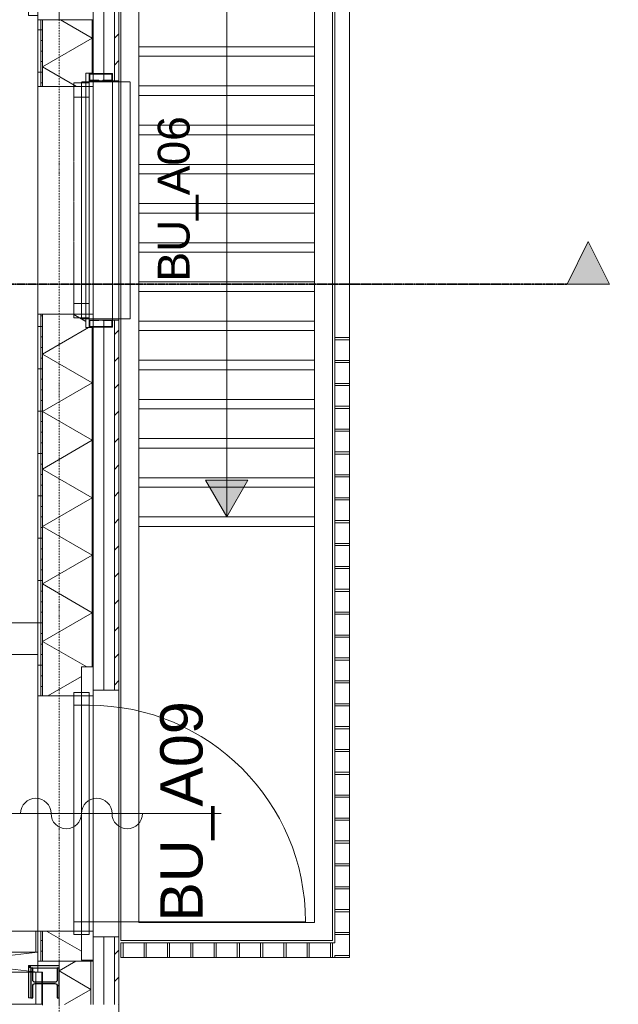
# Model space of a CAD drawing. Extents: x 0 to 92550, y 0 to 59400.
# Tile 84 of 94: x 43053 to 45881, y 38299 to 42948. Entities that reach past the tile are written whole.
import ezdxf
from ezdxf.xclip import XClip

# ---------------------------------------------------------------- set-up
doc = ezdxf.new("R2010")
doc.units = 0
doc.header["$MEASUREMENT"] = 0
doc.header["$XCLIPFRAME"] = 0
for name, pattern in [('Streep-punt fijn', [1251.000023, 626.000023, -312.5, 0, -312.5]), ('Streep-streepje', [1300, 1000, -100, 100, -100]), ('Streeplijn', [468.700004, 312.5, -156.200004]), ('Streeplijn fijn', [234.119993, 155.999994, -78.119999]), ('Streeplijn ultrafijn', [117.37, 78.119999, -39.250001]), ('Wipeout_Contour', [100000, 0, -100000])]:
    doc.linetypes.add(name, pattern=pattern)
for name, color, linetype in [('ZZ 21 Buitenwand spouwblad hsb', 7, 'Continuous'), ('ZZ 21 Buitenwand spouwisolatie', 7, 'Continuous'), ('ZZ 22 Binnenwand metal stud', 7, 'Continuous'), ('ZZ 24 Vaste trappen', 7, 'Continuous'), ('ZZ 28 HDC staalconstructies', 7, 'Continuous'), ('ZZ 31 Waterslagen', 7, 'Continuous'), ('ZZ 31 Zonwering', 7, 'Continuous'), ('ZZ 34 Balustrades', 7, 'Continuous'), ('ZZ 41 Buitenwandafwerking gevelhout', 7, 'Continuous'), ('ZZ 42 Aftimmerwerk algemeen', 7, 'Continuous'), ('ZZ 43 Vloerafwerking algemeen', 7, 'Continuous'), ('ZZ A Stramien', 7, 'Continuous'), ('ZZ Aankleding 2D tek', 7, 'Continuous'), ('ZZ B Bouwbesluitlijnen', 7, 'Continuous'), ('ZZ Markers doorsnede', 7, 'Continuous'), ('ZZ Zone Gebruiksruimten', 7, 'Continuous')]:
    doc.layers.add(name, color=color, linetype=linetype)
doc.styles.add('GENERATED_STYLE_2', font='arial.ttf')
pattern_1 = [(180, (5738.87, 6500), (0, 200), [])]
pattern_2 = [(180, (5738.867, 6500), (0, 50), [])]
pattern_3 = [(45, (5738.87, 6500), (-63.63961, 63.63961), [])]

# ---------------------------------------------------------------- blocks, each defined once
blk = doc.blocks.new('*X48')
at = {"layer": 'ZZ 22 Binnenwand metal stud', "color": 7, "linetype": 'Continuous', "lineweight": 5, "ltscale": 0.01}
for p, q in [((43129.1, 38300), (43129.1, 38450)), ((43156.6, 38300), (43156.6, 38450))]:
    blk.add_line(p, q, dxfattribs=at)
blk = doc.blocks.new('*X154')
at = {"layer": 'ZZ 22 Binnenwand metal stud', "color": 7, "linetype": 'Continuous', "lineweight": 5, "ltscale": 0.01}
for p, q in [((42529.1, 38597.4), (42529.1, 38645)), ((42556.6, 38597.4), (42556.6, 38645)), ((42584, 38597.4), (42584, 38645)), ((42611.4, 38597.4), (42611.4, 38645)), ((42638.9, 38597.4), (42638.9, 38645)), ((42829.1, 38597.4), (42829.1, 38645)), ((42856.6, 38597.4), (42856.6, 38645)), ((42884, 38597.4), (42884, 38645)), ((42911.4, 38597.4), (42911.4, 38645)), ((42938.9, 38597.4), (42938.9, 38645)), ((43129.1, 38597.4), (43129.1, 38645)), ((42529.1, 38545), (42529.1, 38597.4)), ((42556.6, 38545), (42556.6, 38597.4)), ((42584, 38545), (42584, 38597.4)), ((42611.4, 38545), (42611.4, 38597.4)), ((42638.9, 38545), (42638.9, 38597.4)), ((42829.1, 38545), (42829.1, 38597.4)), ((42856.6, 38545), (42856.6, 38597.4)), ((42884, 38545), (42884, 38597.4)), ((42911.4, 38545), (42911.4, 38597.4)), ((42938.9, 38545), (42938.9, 38597.4)), ((43129.1, 38545), (43129.1, 38597.4))]:
    blk.add_line(p, q, dxfattribs=at)
blk = doc.blocks.new('*X174')
at = {"layer": 'ZZ 21 Buitenwand spouwblad hsb', "color": 7, "linetype": 'Continuous', "lineweight": 5, "ltscale": 0.01}
for p, q in [((43344.9, 38549.3), (43179.1, 38645)), ((43375.3, 38508), (43365, 38502))]:
    blk.add_line(p, q, dxfattribs=at)
blk = doc.blocks.new('*X175')
at = {"layer": 'ZZ 21 Buitenwand spouwblad hsb', "color": 7, "linetype": 'Continuous', "lineweight": 5, "ltscale": 0.01}
for p, q in [((43364.9, 41522.6), (43305.4, 41557)), ((43377.3, 41494), (43160.9, 41369.1)), ((43395.9, 41233.4), (43160.9, 41369.1)), ((43395.9, 41233.4), (43160.9, 41097.7)), ((43395.9, 40962), (43160.9, 41097.7)), ((43395.9, 40962), (43160.9, 40826.4)), ((43395.9, 40690.7), (43160.9, 40826.4)), ((43395.9, 40690.7), (43160.9, 40555)), ((43395.9, 40419.3), (43160.9, 40555)), ((43395.9, 40419.3), (43160.9, 40283.7)), ((43395.9, 40148), (43160.9, 40283.7)), ((43395.9, 40148), (43160.9, 40012.3)), ((43369.2, 39892), (43160.9, 40012.3)), ((43344.9, 39847.2), (43185.2, 39755))]:
    blk.add_line(p, q, dxfattribs=at)
blk = doc.blocks.new('*X176')
at = {"layer": 'ZZ 21 Buitenwand spouwblad hsb', "color": 7, "linetype": 'Continuous', "lineweight": 5, "ltscale": 0.01}
for p, q in [((43395.9, 42861.5), (43246.1, 42948)), ((43395.9, 42861.5), (43160.9, 42725.8)), ((43321.7, 42633), (43160.9, 42725.8))]:
    blk.add_line(p, q, dxfattribs=at)
blk = doc.blocks.new('*X177')
at = {"layer": 'ZZ 21 Buitenwand spouwisolatie', "color": 7, "linetype": 'Continuous', "lineweight": 5, "ltscale": 0.01}
for p, q in [((43318, 38502), (43238.9, 38456.3)), ((43388.9, 38369.7), (43238.9, 38456.3)), ((43388.9, 38369.7), (43264.6, 38298))]:
    blk.add_line(p, q, dxfattribs=at)
blk = doc.blocks.new('Drawing_1_1', base_point=(5738.9, 6500))
at = {"layer": 'ZZ 21 Buitenwand spouwblad hsb', "linetype": 'Continuous', "lineweight": 0, "true_color": 0x000000}
h = blk.add_hatch(dxfattribs=at)
h.set_pattern_fill('930_Lijnen_vert_200_0001', color=18, style=0, pattern_type=2)
h.set_pattern_definition(pattern_1)
h.paths.add_polyline_path([(43138.9, 42948), (43138.9, 42633), (43151.9, 42633), (43151.9, 42948)])
h = blk.add_hatch(dxfattribs=at)
h.set_pattern_fill('325_Hout_plaatmateriaal__BC', color=18, style=0, pattern_type=2)
h.set_pattern_definition(pattern_2)
h.paths.add_polyline_path([(43160.9, 42948), (43151.9, 42948), (43151.9, 42633), (43160.9, 42633)])
at = {"layer": 'ZZ 21 Buitenwand spouwblad hsb', "linetype": 'Continuous', "lineweight": 0, "true_color": 0x7f7f7f}
for points in [[(43395.9, 42696), (43399.9, 42696), (43399.9, 42948), (43395.9, 42948)], [(43395.9, 39892), (43399.9, 39892), (43399.9, 41494), (43395.9, 41494)], [(43399.9, 38508), (43395.9, 38508), (43395.9, 38502), (43399.9, 38502)]]:
    blk.add_hatch(color=8, dxfattribs=at).paths.add_polyline_path(points)
at = {"layer": 'ZZ 21 Buitenwand spouwblad hsb', "linetype": 'Continuous', "lineweight": 0, "true_color": 0x000000}
h = blk.add_hatch(dxfattribs=at)
h.set_pattern_fill('930_Lijnen_vert_200_0001', color=18, style=0, pattern_type=2)
h.set_pattern_definition(pattern_1)
h.paths.add_polyline_path([(43138.9, 39755), (43151.9, 39755), (43151.9, 41557), (43138.9, 41557)])
h = blk.add_hatch(dxfattribs=at)
h.set_pattern_fill('325_Hout_plaatmateriaal__BC', color=18, style=0, pattern_type=2)
h.set_pattern_definition(pattern_2)
h.paths.add_polyline_path([(43160.9, 41557), (43151.9, 41557), (43151.9, 39755), (43160.9, 39755)])
h = blk.add_hatch(dxfattribs=at)
h.set_pattern_fill('930_Lijnen_vert_200_0001', color=18, style=0, pattern_type=2)
h.set_pattern_definition(pattern_1)
h.paths.add_polyline_path([(43138.9, 38502), (43151.9, 38502), (43151.9, 38645), (43138.9, 38645)])
h = blk.add_hatch(dxfattribs=at)
h.set_pattern_fill('325_Hout_plaatmateriaal__BC', color=18, style=0, pattern_type=2)
h.set_pattern_definition(pattern_2)
h.paths.add_polyline_path([(43151.9, 38645), (43151.9, 38502), (43160.9, 38502), (43160.9, 38645)])
at = {"layer": 'ZZ 24 Vaste trappen', "linetype": 'Continuous', "lineweight": 0, "true_color": 0x000000}
blk.add_hatch(color=18, dxfattribs=at).paths.add_polyline_path([(44030.9, 40600), (44130.9, 40773.2), (43930.9, 40773.2)])
at = {"layer": 'ZZ 28 HDC staalconstructies', "linetype": 'Continuous', "lineweight": 0, "true_color": 0x000000}
h = blk.add_hatch(dxfattribs=at)
h.set_pattern_fill('515_Staal_0001', color=18, style=0, pattern_type=2)
h.set_pattern_definition([(225, (43105.87, 38470), (-159.1, 159.1), []), (225, (43052.83, 38523.03), (-159.1, 159.1), [])])
h.paths.add_polyline_path([(43230.4, 38385.3), (43230.4, 38330), (43238.9, 38330), (43238.9, 38470), (43230.4, 38470), (43230.4, 38414.8, -0.414214), (43218.4, 38402.8), (43126.4, 38402.8, -0.414214), (43114.4, 38414.8), (43114.4, 38470), (43105.9, 38470), (43105.9, 38330), (43114.4, 38330), (43114.4, 38385.3, -0.414214), (43126.4, 38397.2), (43218.4, 38397.2, -0.414214)])
at = {"layer": 'ZZ 41 Buitenwandafwerking gevelhout', "linetype": 'Continuous', "lineweight": 0, "true_color": 0x000000}
h = blk.add_hatch(dxfattribs=at)
h.set_pattern_fill('310_Naaldhout__01__0001', color=18, style=0, pattern_type=2)
h.set_pattern_definition(pattern_3)
h.paths.add_polyline_path([(43499.9, 45290), (43499.9, 42660), (43520.9, 42660), (43520.9, 45290)])
h = blk.add_hatch(dxfattribs=at)
h.set_pattern_fill('310_Naaldhout__01__0001', color=18, style=0, pattern_type=2)
h.set_pattern_definition(pattern_3)
h.paths.add_polyline_path([(43499.9, 39782), (43520.9, 39782), (43520.9, 41530), (43499.9, 41530)])
at = {"layer": 'ZZ 42 Aftimmerwerk algemeen', "linetype": 'Continuous', "lineweight": 0, "true_color": 0x7f7f7f}
for points in [[(43105.9, 38470), (43093.9, 38482), (43093.9, 38470)], [(43105.9, 38482), (43093.9, 38482), (43105.9, 38470)], [(43093.9, 38470), (43093.9, 38330), (43105.9, 38330), (43105.9, 38470)], [(43105.9, 38470), (43238.9, 38470), (43238.9, 38482), (43105.9, 38482)]]:
    blk.add_hatch(color=8, dxfattribs=at).paths.add_polyline_path(points)
at = {"layer": 'ZZ Markers doorsnede', "linetype": 'Continuous', "lineweight": 0, "true_color": 0x000000}
blk.add_hatch(color=18, dxfattribs=at).paths.add_polyline_path([(45838.9, 41700), (45738.9, 41900), (45638.9, 41700)])
at = {"layer": 'ZZ 21 Buitenwand spouwblad hsb', "color": 7, "linetype": 'Continuous', "lineweight": 9, "ltscale": 0.01}
for p, q in [((43151.9, 42948), (43151.9, 42633)), ((43160.9, 42948), (43160.9, 42633)), ((43395.9, 42696), (43395.9, 42948)), ((43364.9, 42696), (43364.9, 42633)), ((43399.9, 42696), (43364.9, 42696)), ((43151.9, 42633), (43138.9, 42633)), ((43151.9, 42633), (43138.9, 42633)), ((43160.9, 42633), (43151.9, 42633)), ((43160.9, 42633), (43151.9, 42633)), ((43364.9, 42633), (43160.9, 42633)), ((43395.9, 42633), (43160.9, 42633)), ((43399.9, 42633), (43395.9, 42633)), ((43151.9, 41557), (43138.9, 41557)), ((43151.9, 41557), (43138.9, 41557)), ((43151.9, 41557), (43151.9, 39755)), ((43160.9, 41557), (43151.9, 41557)), ((43160.9, 41557), (43151.9, 41557)), ((43160.9, 41557), (43160.9, 39755)), ((43364.9, 41557), (43160.9, 41557)), ((43395.9, 41557), (43160.9, 41557)), ((43364.9, 41557), (43364.9, 41494)), ((43399.9, 41557), (43395.9, 41557)), ((43399.9, 41494), (43364.9, 41494)), ((43395.9, 39892), (43395.9, 41494)), ((43344.9, 39892), (43344.9, 39755)), ((43399.9, 39892), (43344.9, 39892)), ((43151.9, 39755), (43138.9, 39755)), ((43151.9, 39755), (43138.9, 39755)), ((43160.9, 39755), (43151.9, 39755)), ((43160.9, 39755), (43151.9, 39755)), ((43344.9, 39755), (43160.9, 39755)), ((43395.9, 39755), (43160.9, 39755)), ((43399.9, 39755), (43395.9, 39755)), ((43151.9, 38645), (43138.9, 38645)), ((43151.9, 38645), (43138.9, 38645)), ((43151.9, 38645), (43151.9, 38502)), ((43160.9, 38645), (43151.9, 38645)), ((43160.9, 38645), (43151.9, 38645)), ((43160.9, 38645), (43160.9, 38502)), ((43344.9, 38645), (43160.9, 38645)), ((43395.9, 38645), (43160.9, 38645)), ((43344.9, 38645), (43344.9, 38508)), ((43399.9, 38645), (43395.9, 38645)), ((43399.9, 38508), (43344.9, 38508)), ((43395.9, 38502), (43395.9, 38508))]:
    blk.add_line(p, q, dxfattribs=at)
at = {"layer": 'ZZ 21 Buitenwand spouwblad hsb', "color": 255, "linetype": 'Continuous', "lineweight": 0, "ltscale": 0.01}
for p, q in [((43399.9, 42696), (43399.9, 41494)), ((43399.9, 39892), (43399.9, 38508))]:
    blk.add_line(p, q, dxfattribs=at)
at = {"layer": 'ZZ 21 Buitenwand spouwblad hsb', "color": 7, "linetype": 'Streeplijn fijn', "lineweight": 5, "ltscale": 0.01}
blk.add_line((43138.9, 42633), (43138.9, 41557), dxfattribs=at)
at = {"layer": 'ZZ 21 Buitenwand spouwblad hsb', "color": 7, "linetype": 'Continuous', "lineweight": 9, "ltscale": 0.01, "flags": 128}
for points in [[(43138.9, 42948), (43138.9, 42633)], [(43151.9, 42948), (43138.9, 42948)], [(43160.9, 42948), (43151.9, 42948)], [(43395.9, 42948), (43160.9, 42948)], [(43399.9, 42948), (43395.9, 42948)], [(43399.9, 42696), (43399.9, 42948)], [(43138.9, 41557), (43138.9, 39755)], [(43399.9, 39892), (43399.9, 41494)], [(43138.9, 38645), (43138.9, 38502)], [(43151.9, 38502), (43138.9, 38502)], [(43160.9, 38502), (43151.9, 38502)], [(43395.9, 38502), (43160.9, 38502)], [(43399.9, 38502), (43395.9, 38502)], [(43399.9, 38502), (43399.9, 38508)]]:
    blk.add_lwpolyline(points, dxfattribs=at)
for points in [[(43399.9, 42696), (43364.9, 42696), (43364.9, 41494), (43399.9, 41494)], [(43399.9, 39892), (43344.9, 39892), (43344.9, 38508), (43399.9, 38508)]]:
    blk.add_lwpolyline(points, close=True, dxfattribs=at)
at = {"layer": 'ZZ 21 Buitenwand spouwisolatie', "color": 7, "linetype": 'Continuous', "lineweight": 9, "ltscale": 0.01, "flags": 128}
for points in [[(43238.9, 43152), (43238.9, 42948)], [(43238.9, 42948), (43388.9, 42948)], [(43238.9, 38502), (43238.9, 38298)], [(43388.9, 38502), (43238.9, 38502)], [(43388.9, 38298), (43388.9, 38502)]]:
    blk.add_lwpolyline(points, dxfattribs=at)
at = {"layer": 'ZZ 22 Binnenwand metal stud', "color": 7, "linetype": 'Continuous', "lineweight": 15, "ltscale": 0.01}
blk.add_line((43160.9, 38300), (34558.9, 38300), dxfattribs=at)
at = {"layer": 'ZZ 22 Binnenwand metal stud', "color": 7, "linetype": 'Continuous', "lineweight": 15, "ltscale": 0.01, "flags": 128}
for points in [[(43138.9, 40100), (39692.9, 40100)], [(43138.9, 39950), (43138.9, 40100)], [(39692.9, 39950), (43138.9, 39950)], [(43138.9, 38645), (42238.9, 38645)], [(43138.9, 38645), (43138.9, 38545)], [(42338.9, 38545), (43138.9, 38545)], [(43160.9, 38450), (42338.9, 38450)], [(43160.9, 38450), (43160.9, 38300)]]:
    blk.add_lwpolyline(points, dxfattribs=at)
at = {"layer": 'ZZ 22 Binnenwand metal stud', "color": 7, "linetype": 'Continuous', "lineweight": 5, "ltscale": 0.01, "flags": 128}
blk.add_lwpolyline([(43160.9, 38300), (43160.9, 38295)], dxfattribs=at)
at = {"layer": 'ZZ 24 Vaste trappen', "color": 7, "linetype": 'Continuous', "lineweight": 9, "ltscale": 0.01}
for p, q in [((43530.9, 43960), (43530.9, 40634.1)), ((43615.9, 43960), (43615.9, 40634.1)), ((44445.9, 43960), (44445.9, 40634.1)), ((44530.9, 43960), (44530.9, 40634.1)), ((43615.9, 38685), (43615.9, 40634.1)), ((44445.9, 38685), (44445.9, 40634.1)), ((44530.9, 38600), (44530.9, 40634.1)), ((44445.9, 38685), (43615.9, 38685))]:
    blk.add_line(p, q, dxfattribs=at)
at = {"layer": 'ZZ 24 Vaste trappen', "color": 7, "linetype": 'Continuous', "lineweight": 5, "ltscale": 0.01}
for p, q in [((44030.9, 43930), (44030.9, 40773.2)), ((44030.9, 43880), (44030.9, 40600)), ((43930.9, 40773.2), (44130.9, 40773.2)), ((44030.9, 40600), (43930.9, 40773.2)), ((44030.9, 40600), (44130.9, 40773.2))]:
    blk.add_line(p, q, dxfattribs=at)
at = {"layer": 'ZZ 24 Vaste trappen', "color": 7, "linetype": 'Streeplijn fijn', "lineweight": 5, "ltscale": 0.01}
for p, q in [((43615.9, 42775), (44445.9, 42775)), ((43615.9, 42590), (44445.9, 42590)), ((43615.9, 42405), (44445.9, 42405)), ((43615.9, 42220), (44445.9, 42220)), ((43615.9, 42035), (44445.9, 42035)), ((43615.9, 41850), (44445.9, 41850)), ((43615.9, 41665), (44445.9, 41665)), ((43615.9, 41480), (44445.9, 41480)), ((43615.9, 41295), (44445.9, 41295)), ((43615.9, 41110), (44445.9, 41110)), ((43615.9, 40925), (44445.9, 40925)), ((43615.9, 40740), (44445.9, 40740)), ((43615.9, 40555), (44445.9, 40555))]:
    blk.add_line(p, q, dxfattribs=at)
at = {"layer": 'ZZ 24 Vaste trappen', "color": 7, "linetype": 'Continuous', "lineweight": 9, "ltscale": 0.01, "flags": 128}
for points in [[(43615.9, 42775), (44445.9, 42775), (44445.9, 43005), (43615.9, 43005)], [(43615.9, 42590), (44445.9, 42590), (44445.9, 42820), (43615.9, 42820)], [(43615.9, 42405), (44445.9, 42405), (44445.9, 42635), (43615.9, 42635)], [(43615.9, 42220), (44445.9, 42220), (44445.9, 42450), (43615.9, 42450)], [(43615.9, 42035), (44445.9, 42035), (44445.9, 42265), (43615.9, 42265)], [(43615.9, 41850), (44445.9, 41850), (44445.9, 42080), (43615.9, 42080)], [(43615.9, 41665), (44445.9, 41665), (44445.9, 41895), (43615.9, 41895)], [(43615.9, 41480), (44445.9, 41480), (44445.9, 41710), (43615.9, 41710)], [(43615.9, 41295), (44445.9, 41295), (44445.9, 41525), (43615.9, 41525)], [(43615.9, 41110), (44445.9, 41110), (44445.9, 41340), (43615.9, 41340)], [(43615.9, 40925), (44445.9, 40925), (44445.9, 41155), (43615.9, 41155)], [(43615.9, 40740), (44445.9, 40740), (44445.9, 40970), (43615.9, 40970)], [(43615.9, 40555), (44445.9, 40555), (44445.9, 40785), (43615.9, 40785)], [(43615.9, 38685), (44445.9, 38685), (44445.9, 40600), (43615.9, 40600)]]:
    blk.add_lwpolyline(points, close=True, dxfattribs=at)
at = {"layer": 'ZZ 28 HDC staalconstructies', "color": 7, "linetype": 'Continuous', "lineweight": 25, "ltscale": 0.01, "flags": 128}
blk.add_lwpolyline([(43230.4, 38385.3), (43230.4, 38330), (43238.9, 38330), (43238.9, 38470), (43230.4, 38470), (43230.4, 38414.8, -0.414214), (43218.4, 38402.8), (43126.4, 38402.8, -0.414214), (43114.4, 38414.8), (43114.4, 38470), (43105.9, 38470), (43105.9, 38330), (43114.4, 38330), (43114.4, 38385.3, -0.414214), (43126.4, 38397.2), (43218.4, 38397.2, -0.414214)], format="xyb", close=True, dxfattribs=at)
at = {"layer": 'ZZ 31 Waterslagen', "color": 7, "linetype": 'Streeplijn', "lineweight": 5, "ltscale": 0.01}
for p, q in [((43344.4, 41535), (43344.4, 42655)), ((43574.4, 42655), (43344.4, 42655)), ((43574.4, 41535), (43574.4, 42655)), ((43574.4, 41535), (43344.4, 41535))]:
    blk.add_line(p, q, dxfattribs=at)
at = {"layer": 'ZZ 31 Zonwering', "color": 7, "linetype": 'Continuous', "lineweight": 9, "ltscale": 0.01}
for p, q in [((43380.9, 42693.5), (43490.9, 42693.5)), ((43380.9, 42660), (43380.9, 42693.5)), ((43487.9, 42690.5), (43383.9, 42690.5)), ((43383.9, 42690.5), (43383.9, 42663)), ((43487.9, 42663), (43487.9, 42690.5)), ((43490.9, 42693.5), (43490.9, 42660)), ((43425.9, 42660), (43380.9, 42660)), ((43383.9, 42663), (43425.9, 42663)), ((43425.9, 42663), (43425.9, 42660)), ((43445.9, 42660), (43445.9, 42663)), ((43445.9, 42663), (43487.9, 42663)), ((43490.9, 42660), (43445.9, 42660)), ((43425.9, 41530), (43380.9, 41530)), ((43380.9, 41530), (43380.9, 41496.5)), ((43383.9, 41499.5), (43383.9, 41527)), ((43383.9, 41527), (43425.9, 41527)), ((43425.9, 41527), (43425.9, 41530)), ((43490.9, 41530), (43445.9, 41530)), ((43445.9, 41530), (43445.9, 41527)), ((43445.9, 41527), (43487.9, 41527)), ((43487.9, 41527), (43487.9, 41499.5)), ((43490.9, 41496.5), (43490.9, 41530)), ((43380.9, 41496.5), (43490.9, 41496.5)), ((43487.9, 41499.5), (43383.9, 41499.5))]:
    blk.add_line(p, q, dxfattribs=at)
at = {"layer": 'ZZ 31 Zonwering', "color": 7, "linetype": 'Streeplijn ultrafijn', "lineweight": 5, "ltscale": 0.01, "flags": 128}
blk.add_lwpolyline([(43380.9, 42693.5), (43490.9, 42693.5), (43490.9, 41496.5), (43380.9, 41496.5)], close=True, dxfattribs=at)
at = {"layer": 'ZZ 34 Balustrades', "color": 7, "linetype": 'Continuous', "lineweight": 9, "ltscale": 0.01}
for p, q in [((44610.9, 42685.9), (44610.9, 44040)), ((44540.9, 42685.9), (44540.9, 43970)), ((44540.9, 43822.5), (44540.9, 40529.1)), ((44610.9, 43822.5), (44610.9, 40529.1)), ((44540.9, 40529.1), (44540.9, 38590)), ((44610.9, 40529.1), (44610.9, 38520)), ((43530.9, 38590), (44540.9, 38590)), ((43530.9, 38520), (43530.9, 38590)), ((43530.9, 38520), (44610.9, 38520))]:
    blk.add_line(p, q, dxfattribs=at)
at = {"layer": 'ZZ 41 Buitenwandafwerking gevelhout', "color": 7, "linetype": 'Continuous', "lineweight": 5, "ltscale": 0.01}
for p, q in [((43449.9, 42660), (43449.9, 45290)), ((43449.9, 42660), (43399.9, 42660)), ((43499.9, 42660), (43449.9, 42660)), ((43449.9, 41530), (43399.9, 41530)), ((43449.9, 39782), (43449.9, 41530)), ((43499.9, 41530), (43449.9, 41530)), ((43449.9, 39782), (43399.9, 39782)), ((43449.9, 39782), (43399.9, 39782)), ((43499.9, 39782), (43449.9, 39782)), ((43499.9, 39782), (43449.9, 39782)), ((43380.9, 39711), (43380.9, 38689)), ((43308.9, 38711), (43308.9, 39689)), ((43449.9, 38618), (43399.9, 38618)), ((43449.9, 38618), (43399.9, 38618)), ((43449.9, 38298), (43449.9, 38618)), ((43499.9, 38618), (43449.9, 38618)), ((43499.9, 38618), (43449.9, 38618))]:
    blk.add_line(p, q, dxfattribs=at)
at = {"layer": 'ZZ 41 Buitenwandafwerking gevelhout', "color": 7, "linetype": 'Continuous', "lineweight": 9, "ltscale": 0.01}
for p, q in [((43499.9, 42660), (43499.9, 45290)), ((43520.9, 42660), (43499.9, 42660)), ((43499.9, 39782), (43499.9, 41530)), ((43520.9, 41530), (43499.9, 41530)), ((43380.9, 39772), (43308.9, 39772)), ((43308.9, 39772), (43308.9, 39689)), ((43380.9, 39711), (43380.9, 39772)), ((43520.9, 39782), (43499.9, 39782)), ((43520.9, 39782), (43499.9, 39782)), ((43308.9, 39689), (43308.9, 39711)), ((43308.9, 39711), (43380.9, 39711)), ((43308.9, 38689), (43308.9, 39711)), ((43308.9, 39711), (43380.9, 39711)), ((43380.9, 39711), (43380.9, 38689)), ((42684.9, 39200), (44004.9, 39200)), ((43308.9, 38689), (43308.9, 38711)), ((43308.9, 38711), (43308.9, 38628)), ((43380.9, 38689), (43308.9, 38689)), ((43380.9, 38689), (43308.9, 38689)), ((43380.9, 38689), (44402.9, 38689)), ((43380.9, 38628), (43380.9, 38689)), ((43308.9, 38628), (43380.9, 38628)), ((43499.9, 38298), (43499.9, 38618)), ((43520.9, 38618), (43499.9, 38618)), ((43520.9, 38618), (43499.9, 38618))]:
    blk.add_line(p, q, dxfattribs=at)
at = {"layer": 'ZZ 41 Buitenwandafwerking gevelhout', "color": 7, "linetype": 'Streeplijn fijn', "lineweight": 9, "ltscale": 0.01}
for p, q in [((43308.9, 42650), (43308.9, 42582)), ((43380.9, 42650), (43308.9, 42650)), ((43380.9, 42582), (43380.9, 42650)), ((43520.9, 42660), (43499.9, 42660)), ((43308.9, 42582), (43380.9, 42582)), ((43308.9, 42582), (43308.9, 41608)), ((43344.9, 42582), (43344.9, 41608)), ((43380.9, 41608), (43380.9, 42582)), ((43380.9, 41608), (43308.9, 41608)), ((43308.9, 41608), (43308.9, 41540)), ((43380.9, 41540), (43380.9, 41608)), ((43308.9, 41540), (43380.9, 41540)), ((43520.9, 41530), (43499.9, 41530))]:
    blk.add_line(p, q, dxfattribs=at)
at = {"layer": 'ZZ 41 Buitenwandafwerking gevelhout', "color": 7, "linetype": 'Streeplijn fijn', "lineweight": 5, "ltscale": 0.01}
for p, q in [((43449.9, 42660), (43399.9, 42660)), ((43499.9, 42660), (43449.9, 42660)), ((43449.9, 41530), (43399.9, 41530)), ((43499.9, 41530), (43449.9, 41530))]:
    blk.add_line(p, q, dxfattribs=at)
at = {"layer": 'ZZ 41 Buitenwandafwerking gevelhout', "color": 7, "linetype": 'Continuous', "lineweight": 5, "ltscale": 0.01, "flags": 128}
for points in [[(43399.9, 45290), (43399.9, 42660)], [(43399.9, 41530), (43399.9, 39782)], [(43399.9, 38618), (43399.9, 38298)]]:
    blk.add_lwpolyline(points, dxfattribs=at)
at = {"layer": 'ZZ 41 Buitenwandafwerking gevelhout', "color": 7, "linetype": 'Continuous', "lineweight": 9, "ltscale": 0.01, "flags": 128}
for points in [[(43520.9, 42660), (43520.9, 45290)], [(43520.9, 39782), (43520.9, 41530)]]:
    blk.add_lwpolyline(points, dxfattribs=at)
at = {"layer": 'ZZ 41 Buitenwandafwerking gevelhout', "color": 7, "linetype": 'Continuous', "lineweight": 9, "ltscale": 0.01}
for centre, radius, start, end in [((43380.9, 38689), 1022, 0, 90), ((43128.9, 39200), 72, 0, 180), ((43416.9, 39200), 72, 0, 180), ((43272.9, 39200), 72, 180, 0), ((43560.9, 39200), 72, 180, 0)]:
    blk.add_arc(centre, radius, start, end, dxfattribs=at)
at = {"layer": 'ZZ 42 Aftimmerwerk algemeen', "color": 7, "linetype": 'Continuous', "lineweight": 9, "ltscale": 0.01, "flags": 128}
for points in [[(43093.9, 38482), (43093.9, 38470)], [(43238.9, 38482), (43093.9, 38482)], [(43093.9, 38470), (43093.9, 38330)], [(43105.9, 38470), (43238.9, 38470)], [(43105.9, 38330), (43105.9, 38470)], [(43238.9, 38482), (43238.9, 38470)], [(43093.9, 38330), (43105.9, 38330)]]:
    blk.add_lwpolyline(points, dxfattribs=at)
at = {"layer": 'ZZ 43 Vloerafwerking algemeen', "color": 7, "linetype": 'Continuous', "lineweight": 15, "ltscale": 0.01, "flags": 128}
blk.add_lwpolyline([(28325.9, 38450), (42238.9, 38450), (42238.9, 38645), (43138.9, 38645), (43138.9, 42968), (43093.9, 42968), (43093.9, 43132), (43138.9, 43132), (43138.9, 47755), (43086.9, 47755), (43086.9, 47800), (39990.9, 47800), (39990.9, 47736), (39806.9, 47736), (39806.9, 47800), (35830.9, 47800), (35830.9, 47736), (35646.9, 47736), (35646.9, 47800), (28330.9, 47800)], dxfattribs=at)
at = {"layer": 'ZZ A Stramien', "color": 7, "linetype": 'Streep-punt fijn', "lineweight": 9, "ltscale": 0.01}
blk.add_line((43238.9, 6500), (43238.9, 52900), dxfattribs=at)
at = {"layer": 'ZZ Aankleding 2D tek', "color": 7, "linetype": 'Continuous', "lineweight": 5, "ltscale": 0.01}
for p, q in [((42338.9, 38545), (43138.9, 38450)), ((43138.9, 38545), (42338.9, 38450))]:
    blk.add_line(p, q, dxfattribs=at)
at = {"layer": 'ZZ B Bouwbesluitlijnen', "color": 255, "linetype": 'Continuous', "lineweight": 0, "ltscale": 0.01, "flags": 128}
blk.add_lwpolyline([(28371.4, 28002.5), (52706.4, 28002.5), (52706.4, 24697.5), (50606.4, 24697.5), (50606.4, 11218), (60020.9, 11218), (60020.9, 34182), (43520.9, 34182), (43520.9, 48182), (20738.9, 48182), (19796.4, 47413.7), (19796.4, 40012.5), (23638.9, 40012.5), (23638.9, 38400), (28371.4, 38400)], close=True, dxfattribs=at)
at = {"layer": 'ZZ Markers doorsnede', "color": 7, "linetype": 'Streep-streepje', "lineweight": 35, "ltscale": 0.01}
blk.add_line((7888.9, 41700), (45638.9, 41700), dxfattribs=at)
at = {"layer": 'ZZ Markers doorsnede', "color": 7, "linetype": 'Continuous', "lineweight": 5, "ltscale": 0.01, "flags": 128}
blk.add_lwpolyline([(45838.9, 41700), (45638.9, 41700), (45738.9, 41900)], close=True, dxfattribs=at)
at = {"layer": 'ZZ Zone Gebruiksruimten', "color": 255, "linetype": 'Continuous', "lineweight": 0, "ltscale": 0.01, "flags": 128}
for points in [[(38638.9, 47800), (38638.9, 40100), (43138.9, 40100), (43138.9, 47800)], [(29773.9, 39950), (29773.9, 38450), (43138.9, 38450), (43138.9, 39950)]]:
    blk.add_lwpolyline(points, close=True, dxfattribs=at)
at = {"layer": 'ZZ 34 Balustrades', "color": 7, "linetype": 'Continuous', "lineweight": 25, "ltscale": 0.01}
for name in ['*X176', '*X175', '*X154', '*X174', '*X177', '*X48']:
    blk.add_blockref(name, (0, 0), dxfattribs=at)
at = {"layer": 'ZZ 41 Buitenwandafwerking gevelhout', "color": 7, "linetype": 'Continuous', "lineweight": 5, "attachment_point": 1, "rotation": 90, "style": 'GENERATED_STYLE_2'}
for s, insert, char_height in [('\\A1;{\\pql;\\fArial|b0|i0|c0|p0;\\W1.000000;BU_A06}', (43705.2, 41711.9), 150), ('\\A1;{\\pql;\\fArial|b0|i0|c0|p0;\\W1.000000;BU_A09}', (43716.6, 38689.2), 200)]:
    blk.add_mtext(s, dxfattribs=dict(at, insert=insert, char_height=char_height))
at = {"color": 254, "linetype": 'Wipeout_Contour', "lineweight": 0, "ltscale": 243456.86078}
blk.add_wipeout([(44540.9, 41437.1), (44610.9, 41437.1), (44610.9, 41447.1), (44540.9, 41447.1)], dxfattribs=at).dxf.layer = 'ZZ 34 Balustrades'
at = {"color": 254, "linetype": 'Wipeout_Contour', "lineweight": 0, "ltscale": 243162.813857}
blk.add_wipeout([(44540.9, 41329), (44610.9, 41329), (44610.9, 41339), (44540.9, 41339)], dxfattribs=at).dxf.layer = 'ZZ 34 Balustrades'
at = {"color": 254, "linetype": 'Wipeout_Contour', "lineweight": 0, "ltscale": 242869.17988}
blk.add_wipeout([(44540.9, 41221), (44610.9, 41221), (44610.9, 41231), (44540.9, 41231)], dxfattribs=at).dxf.layer = 'ZZ 34 Balustrades'
at = {"color": 254, "linetype": 'Wipeout_Contour', "lineweight": 0, "ltscale": 242575.960365}
blk.add_wipeout([(44540.9, 41112.9), (44610.9, 41112.9), (44610.9, 41122.9), (44540.9, 41122.9)], dxfattribs=at).dxf.layer = 'ZZ 34 Balustrades'
at = {"color": 254, "linetype": 'Wipeout_Contour', "lineweight": 0, "ltscale": 242283.156819}
blk.add_wipeout([(44540.9, 41004.9), (44610.9, 41004.9), (44610.9, 41014.9), (44540.9, 41014.9)], dxfattribs=at).dxf.layer = 'ZZ 34 Balustrades'
at = {"color": 254, "linetype": 'Wipeout_Contour', "lineweight": 0, "ltscale": 241990.770749}
blk.add_wipeout([(44540.9, 40896.9), (44610.9, 40896.9), (44610.9, 40906.9), (44540.9, 40906.9)], dxfattribs=at).dxf.layer = 'ZZ 34 Balustrades'
at = {"color": 254, "linetype": 'Wipeout_Contour', "lineweight": 0, "ltscale": 241698.803673}
blk.add_wipeout([(44540.9, 40788.8), (44610.9, 40788.8), (44610.9, 40798.8), (44540.9, 40798.8)], dxfattribs=at).dxf.layer = 'ZZ 34 Balustrades'
at = {"color": 254, "linetype": 'Wipeout_Contour', "lineweight": 0, "ltscale": 241407.257109}
blk.add_wipeout([(44540.9, 40680.8), (44610.9, 40680.8), (44610.9, 40690.8), (44540.9, 40690.8)], dxfattribs=at).dxf.layer = 'ZZ 34 Balustrades'
at = {"color": 254, "linetype": 'Wipeout_Contour', "lineweight": 0, "ltscale": 241116.132583}
blk.add_wipeout([(44540.9, 40572.7), (44610.9, 40572.7), (44610.9, 40582.7), (44540.9, 40582.7)], dxfattribs=at).dxf.layer = 'ZZ 34 Balustrades'
at = {"color": 254, "linetype": 'Wipeout_Contour', "lineweight": 0, "ltscale": 240825.431626}
blk.add_wipeout([(44610.9, 40464.7), (44610.9, 40474.7), (44540.9, 40474.7), (44540.9, 40464.7)], dxfattribs=at).dxf.layer = 'ZZ 34 Balustrades'
at = {"color": 254, "linetype": 'Wipeout_Contour', "lineweight": 0, "ltscale": 240535.155774}
blk.add_wipeout([(44610.9, 40356.7), (44610.9, 40366.7), (44540.9, 40366.7), (44540.9, 40356.7)], dxfattribs=at).dxf.layer = 'ZZ 34 Balustrades'
at = {"color": 254, "linetype": 'Wipeout_Contour', "lineweight": 0, "ltscale": 240245.306567}
blk.add_wipeout([(44610.9, 40248.6), (44610.9, 40258.6), (44540.9, 40258.6), (44540.9, 40248.6)], dxfattribs=at).dxf.layer = 'ZZ 34 Balustrades'
at = {"color": 254, "linetype": 'Wipeout_Contour', "lineweight": 0, "ltscale": 239955.885551}
blk.add_wipeout([(44610.9, 40140.6), (44610.9, 40150.6), (44540.9, 40150.6), (44540.9, 40140.6)], dxfattribs=at).dxf.layer = 'ZZ 34 Balustrades'
at = {"color": 254, "linetype": 'Wipeout_Contour', "lineweight": 0, "ltscale": 239666.894278}
blk.add_wipeout([(44610.9, 40032.5), (44610.9, 40042.5), (44540.9, 40042.5), (44540.9, 40032.5)], dxfattribs=at).dxf.layer = 'ZZ 34 Balustrades'
at = {"color": 254, "linetype": 'Wipeout_Contour', "lineweight": 0, "ltscale": 239378.334305}
blk.add_wipeout([(44610.9, 39924.5), (44610.9, 39934.5), (44540.9, 39934.5), (44540.9, 39924.5)], dxfattribs=at).dxf.layer = 'ZZ 34 Balustrades'
at = {"color": 254, "linetype": 'Wipeout_Contour', "lineweight": 0, "ltscale": 239090.207192}
blk.add_wipeout([(44610.9, 39816.5), (44610.9, 39826.5), (44540.9, 39826.5), (44540.9, 39816.5)], dxfattribs=at).dxf.layer = 'ZZ 34 Balustrades'
at = {"color": 254, "linetype": 'Wipeout_Contour', "lineweight": 0, "ltscale": 238802.514506}
blk.add_wipeout([(44610.9, 39708.4), (44610.9, 39718.4), (44540.9, 39718.4), (44540.9, 39708.4)], dxfattribs=at).dxf.layer = 'ZZ 34 Balustrades'
at = {"color": 254, "linetype": 'Wipeout_Contour', "lineweight": 0, "ltscale": 238515.25782}
blk.add_wipeout([(44610.9, 39600.4), (44610.9, 39610.4), (44540.9, 39610.4), (44540.9, 39600.4)], dxfattribs=at).dxf.layer = 'ZZ 34 Balustrades'
at = {"color": 254, "linetype": 'Wipeout_Contour', "lineweight": 0, "ltscale": 238228.438711}
blk.add_wipeout([(44610.9, 39492.4), (44610.9, 39502.4), (44540.9, 39502.4), (44540.9, 39492.4)], dxfattribs=at).dxf.layer = 'ZZ 34 Balustrades'
at = {"color": 254, "linetype": 'Wipeout_Contour', "lineweight": 0, "ltscale": 237942.058761}
blk.add_wipeout([(44610.9, 39384.3), (44610.9, 39394.3), (44540.9, 39394.3), (44540.9, 39384.3)], dxfattribs=at).dxf.layer = 'ZZ 34 Balustrades'
at = {"color": 254, "linetype": 'Wipeout_Contour', "lineweight": 0, "ltscale": 237656.119557}
blk.add_wipeout([(44610.9, 39276.3), (44610.9, 39286.3), (44540.9, 39286.3), (44540.9, 39276.3)], dxfattribs=at).dxf.layer = 'ZZ 34 Balustrades'
at = {"color": 254, "linetype": 'Wipeout_Contour', "lineweight": 0, "ltscale": 237370.622693}
blk.add_wipeout([(44610.9, 39168.2), (44610.9, 39178.2), (44540.9, 39178.2), (44540.9, 39168.2)], dxfattribs=at).dxf.layer = 'ZZ 34 Balustrades'
at = {"color": 254, "linetype": 'Wipeout_Contour', "lineweight": 0, "ltscale": 237085.569767}
blk.add_wipeout([(44610.9, 39060.2), (44610.9, 39070.2), (44540.9, 39070.2), (44540.9, 39060.2)], dxfattribs=at).dxf.layer = 'ZZ 34 Balustrades'
at = {"color": 254, "linetype": 'Wipeout_Contour', "lineweight": 0, "ltscale": 236800.962381}
blk.add_wipeout([(44610.9, 38952.2), (44610.9, 38962.2), (44540.9, 38962.2), (44540.9, 38952.2)], dxfattribs=at).dxf.layer = 'ZZ 34 Balustrades'
at = {"color": 254, "linetype": 'Wipeout_Contour', "lineweight": 0, "ltscale": 236516.802144}
blk.add_wipeout([(44610.9, 38844.1), (44610.9, 38854.1), (44540.9, 38854.1), (44540.9, 38844.1)], dxfattribs=at).dxf.layer = 'ZZ 34 Balustrades'
at = {"color": 254, "linetype": 'Wipeout_Contour', "lineweight": 0, "ltscale": 236233.09067}
blk.add_wipeout([(44610.9, 38736.1), (44610.9, 38746.1), (44540.9, 38746.1), (44540.9, 38736.1)], dxfattribs=at).dxf.layer = 'ZZ 34 Balustrades'
at = {"color": 254, "linetype": 'Wipeout_Contour', "lineweight": 0, "ltscale": 235949.829578}
blk.add_wipeout([(44610.9, 38628), (44610.9, 38638), (44540.9, 38638), (44540.9, 38628)], dxfattribs=at).dxf.layer = 'ZZ 34 Balustrades'
at = {"color": 254, "linetype": 'Wipeout_Contour', "lineweight": 0, "ltscale": 232615.060247}
blk.add_wipeout([(43540.9, 38520), (43540.9, 38590), (43530.9, 38590), (43530.9, 38520)], dxfattribs=at).dxf.layer = 'ZZ 34 Balustrades'
at = {"color": 254, "linetype": 'Wipeout_Contour', "lineweight": 0, "ltscale": 232944.641768}
blk.add_wipeout([(43650.9, 38520), (43650.9, 38590), (43640.9, 38590), (43640.9, 38520)], dxfattribs=at).dxf.layer = 'ZZ 34 Balustrades'
at = {"color": 254, "linetype": 'Wipeout_Contour', "lineweight": 0, "ltscale": 233274.587564}
blk.add_wipeout([(43760.9, 38520), (43760.9, 38590), (43750.9, 38590), (43750.9, 38520)], dxfattribs=at).dxf.layer = 'ZZ 34 Balustrades'
at = {"color": 254, "linetype": 'Wipeout_Contour', "lineweight": 0, "ltscale": 233604.896091}
blk.add_wipeout([(43870.9, 38520), (43870.9, 38590), (43860.9, 38590), (43860.9, 38520)], dxfattribs=at).dxf.layer = 'ZZ 34 Balustrades'
at = {"color": 254, "linetype": 'Wipeout_Contour', "lineweight": 0, "ltscale": 233935.565813}
blk.add_wipeout([(43980.9, 38520), (43980.9, 38590), (43970.9, 38590), (43970.9, 38520)], dxfattribs=at).dxf.layer = 'ZZ 34 Balustrades'
at = {"color": 254, "linetype": 'Wipeout_Contour', "lineweight": 0, "ltscale": 234266.5952}
blk.add_wipeout([(44090.9, 38520), (44090.9, 38590), (44080.9, 38590), (44080.9, 38520)], dxfattribs=at).dxf.layer = 'ZZ 34 Balustrades'
at = {"color": 254, "linetype": 'Wipeout_Contour', "lineweight": 0, "ltscale": 234597.98273}
blk.add_wipeout([(44200.9, 38520), (44200.9, 38590), (44190.9, 38590), (44190.9, 38520)], dxfattribs=at).dxf.layer = 'ZZ 34 Balustrades'
at = {"color": 254, "linetype": 'Wipeout_Contour', "lineweight": 0, "ltscale": 234929.726887}
blk.add_wipeout([(44310.9, 38520), (44310.9, 38590), (44300.9, 38590), (44300.9, 38520)], dxfattribs=at).dxf.layer = 'ZZ 34 Balustrades'
at = {"color": 254, "linetype": 'Wipeout_Contour', "lineweight": 0, "ltscale": 235261.826163}
blk.add_wipeout([(44420.9, 38520), (44420.9, 38590), (44410.9, 38590), (44410.9, 38520)], dxfattribs=at).dxf.layer = 'ZZ 34 Balustrades'
at = {"color": 254, "linetype": 'Wipeout_Contour', "lineweight": 0, "ltscale": 235594.279055}
blk.add_wipeout([(44520.9, 38590), (44520.9, 38520), (44530.9, 38520), (44530.9, 38590)], dxfattribs=at).dxf.layer = 'ZZ 34 Balustrades'
at = {"layer": 'ZZ 41 Buitenwandafwerking gevelhout', "linetype": 'Continuous', "lineweight": 0, "true_color": 0x000000}
h = blk.add_hatch(dxfattribs=at)
h.set_pattern_fill('310_Naaldhout__01__0001', color=18, style=0, pattern_type=2)
h.set_pattern_definition(pattern_3)
h.paths.add_polyline_path([(43499.9, 38618), (43499.9, 38298), (43520.9, 38298), (43520.9, 38618)])
at = {"layer": 'ZZ 24 Vaste trappen', "color": 7, "linetype": 'Continuous', "lineweight": 9, "ltscale": 0.01}
for p, q in [((43530.9, 38600), (43530.9, 40634.1)), ((44530.9, 38600), (43530.9, 38600))]:
    blk.add_line(p, q, dxfattribs=at)
at = {"layer": 'ZZ 34 Balustrades', "color": 7, "linetype": 'Continuous', "lineweight": 9, "ltscale": 0.01}
for p, q in [((44540.9, 42685.9), (44540.9, 40604.6)), ((44610.9, 42685.9), (44610.9, 40604.6)), ((44540.9, 38590), (44540.9, 40604.6)), ((44540.9, 38590), (43530.9, 38590)), ((43530.9, 38590), (43530.9, 38520))]:
    blk.add_line(p, q, dxfattribs=at)
at = {"layer": 'ZZ 34 Balustrades', "color": 7, "linetype": 'Continuous', "lineweight": 9, "ltscale": 0.01, "flags": 128}
for points in [[(44610.9, 41447.1), (44540.9, 41447.1)], [(44540.9, 41447.1), (44540.9, 41437.1)], [(44540.9, 41437.1), (44610.9, 41437.1)], [(44610.9, 41437.1), (44610.9, 41447.1)], [(44610.9, 41339), (44540.9, 41339)], [(44540.9, 41339), (44540.9, 41329)], [(44610.9, 41329), (44610.9, 41339)], [(44540.9, 41329), (44610.9, 41329)], [(44610.9, 41231), (44540.9, 41231)], [(44540.9, 41231), (44540.9, 41221)], [(44540.9, 41221), (44610.9, 41221)], [(44610.9, 41221), (44610.9, 41231)], [(44610.9, 41122.9), (44540.9, 41122.9)], [(44540.9, 41122.9), (44540.9, 41112.9)], [(44540.9, 41112.9), (44610.9, 41112.9)], [(44610.9, 41112.9), (44610.9, 41122.9)], [(44610.9, 41014.9), (44540.9, 41014.9)], [(44540.9, 41014.9), (44540.9, 41004.9)], [(44540.9, 41004.9), (44610.9, 41004.9)], [(44610.9, 41004.9), (44610.9, 41014.9)], [(44610.9, 40906.9), (44540.9, 40906.9)], [(44540.9, 40906.9), (44540.9, 40896.9)], [(44540.9, 40896.9), (44610.9, 40896.9)], [(44610.9, 40896.9), (44610.9, 40906.9)], [(44610.9, 40798.8), (44540.9, 40798.8)], [(44540.9, 40798.8), (44540.9, 40788.8)], [(44540.9, 40788.8), (44610.9, 40788.8)], [(44610.9, 40788.8), (44610.9, 40798.8)], [(44610.9, 40690.8), (44540.9, 40690.8)], [(44540.9, 40690.8), (44540.9, 40680.8)], [(44540.9, 40680.8), (44610.9, 40680.8)], [(44610.9, 40680.8), (44610.9, 40690.8)], [(44540.9, 40582.7), (44610.9, 40582.7)], [(44540.9, 40572.7), (44540.9, 40582.7)], [(44610.9, 40572.7), (44540.9, 40572.7)], [(44610.9, 40582.7), (44610.9, 40572.7)]]:
    blk.add_lwpolyline(points, dxfattribs=at)
for points in [[(44610.9, 40464.7), (44540.9, 40464.7), (44540.9, 40474.7), (44610.9, 40474.7)], [(44610.9, 40356.7), (44540.9, 40356.7), (44540.9, 40366.7), (44610.9, 40366.7)], [(44610.9, 40248.6), (44540.9, 40248.6), (44540.9, 40258.6), (44610.9, 40258.6)], [(44610.9, 40140.6), (44540.9, 40140.6), (44540.9, 40150.6), (44610.9, 40150.6)], [(44610.9, 40032.5), (44540.9, 40032.5), (44540.9, 40042.5), (44610.9, 40042.5)], [(44610.9, 39924.5), (44540.9, 39924.5), (44540.9, 39934.5), (44610.9, 39934.5)], [(44610.9, 39816.5), (44540.9, 39816.5), (44540.9, 39826.5), (44610.9, 39826.5)], [(44610.9, 39708.4), (44540.9, 39708.4), (44540.9, 39718.4), (44610.9, 39718.4)], [(44610.9, 39600.4), (44540.9, 39600.4), (44540.9, 39610.4), (44610.9, 39610.4)], [(44610.9, 39492.4), (44540.9, 39492.4), (44540.9, 39502.4), (44610.9, 39502.4)], [(44610.9, 39384.3), (44540.9, 39384.3), (44540.9, 39394.3), (44610.9, 39394.3)], [(44610.9, 39276.3), (44540.9, 39276.3), (44540.9, 39286.3), (44610.9, 39286.3)], [(44610.9, 39168.2), (44540.9, 39168.2), (44540.9, 39178.2), (44610.9, 39178.2)], [(44610.9, 39060.2), (44540.9, 39060.2), (44540.9, 39070.2), (44610.9, 39070.2)], [(44610.9, 38952.2), (44540.9, 38952.2), (44540.9, 38962.2), (44610.9, 38962.2)], [(44610.9, 38844.1), (44540.9, 38844.1), (44540.9, 38854.1), (44610.9, 38854.1)], [(44610.9, 38736.1), (44540.9, 38736.1), (44540.9, 38746.1), (44610.9, 38746.1)], [(44610.9, 38628), (44540.9, 38628), (44540.9, 38638), (44610.9, 38638)], [(43540.9, 38520), (43540.9, 38590), (43530.9, 38590), (43530.9, 38520)], [(43650.9, 38520), (43650.9, 38590), (43640.9, 38590), (43640.9, 38520)], [(43760.9, 38520), (43760.9, 38590), (43750.9, 38590), (43750.9, 38520)], [(43870.9, 38520), (43870.9, 38590), (43860.9, 38590), (43860.9, 38520)], [(43980.9, 38520), (43980.9, 38590), (43970.9, 38590), (43970.9, 38520)], [(44090.9, 38520), (44090.9, 38590), (44080.9, 38590), (44080.9, 38520)], [(44200.9, 38520), (44200.9, 38590), (44190.9, 38590), (44190.9, 38520)], [(44310.9, 38520), (44310.9, 38590), (44300.9, 38590), (44300.9, 38520)], [(44420.9, 38520), (44420.9, 38590), (44410.9, 38590), (44410.9, 38520)], [(44520.9, 38590), (44520.9, 38520), (44530.9, 38520), (44530.9, 38590)]]:
    blk.add_lwpolyline(points, close=True, dxfattribs=at)
at = {"layer": 'ZZ 41 Buitenwandafwerking gevelhout', "color": 7, "linetype": 'Continuous', "lineweight": 9, "ltscale": 0.01, "flags": 128}
blk.add_lwpolyline([(43520.9, 38298), (43520.9, 38618)], dxfattribs=at)
at = {"color": 254, "linetype": 'Wipeout_Contour', "lineweight": 0, "ltscale": 235667.02049}
blk.add_wipeout([(44610.9, 38520), (44610.9, 38530), (44540.9, 38530), (44540.9, 38520)], dxfattribs=at).dxf.layer = 'ZZ 34 Balustrades'
at = {"layer": 'ZZ 34 Balustrades', "color": 7, "linetype": 'Continuous', "lineweight": 9, "ltscale": 0.01}
for q in [(44610.9, 40604.6), (43530.9, 38520)]:
    blk.add_line((44610.9, 38520), q, dxfattribs=at)
at = {"layer": 'ZZ 34 Balustrades', "color": 7, "linetype": 'Continuous', "lineweight": 9, "ltscale": 0.01, "flags": 128}
blk.add_lwpolyline([(44610.9, 38520), (44540.9, 38520), (44540.9, 38530), (44610.9, 38530)], close=True, dxfattribs=at)

msp = doc.modelspace()

# ---------------------------------------------------------------- block references
at = {"color": 7, "linetype": 'Continuous', "lineweight": 25, "ltscale": 0.01}
ref = msp.add_blockref('Drawing_1_1', (5738.9, 6500), dxfattribs=at)
XClip(ref).set_block_clipping_path([(1000, 1000), (74950, 58400)])

doc.saveas('drawing.dxf')
